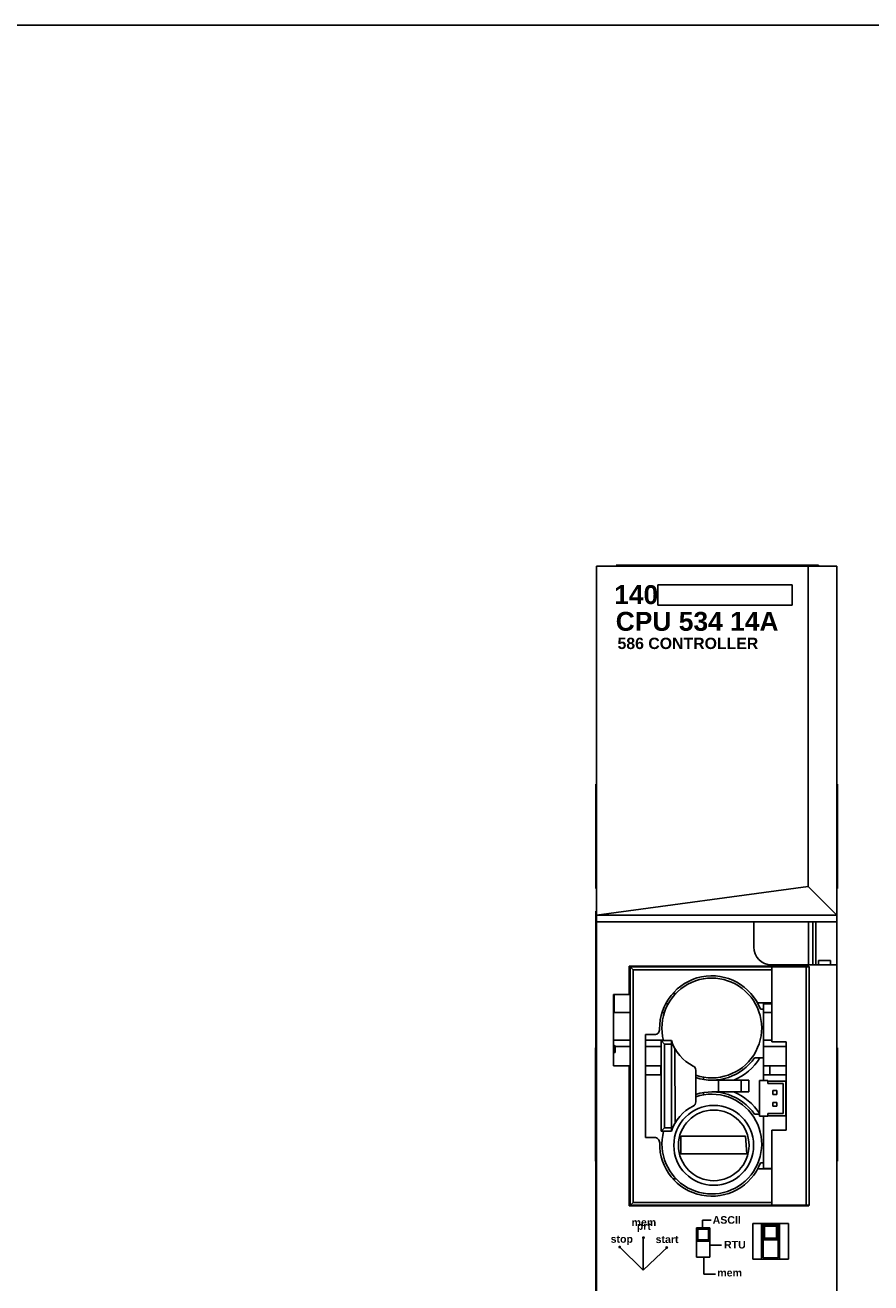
# Model space of a CAD drawing. Extents: x 0 to 22, y 0 to 17.
# Tile 2 of 2: x 5.6 to 11.2, y 8.7 to 17. Entities that reach past the tile are written whole.
import ezdxf

# ---------------------------------------------------------------- set-up
doc = ezdxf.new("R2010")
doc.units = 0
doc.header["$LTSCALE"] = 1.21
doc.header["$MEASUREMENT"] = 0
doc.layers.get('0').update_dxf_attribs({"linetype": 'CONTINUOUS'})

msp = doc.modelspace()

# ---------------------------------------------------------------- linework, layer by layer
for p, q in [((0, 17), (22, 17)), ((9.3775, 3.5797), (9.3775, 13.4222)), ((9.3775, 13.4222), (10.9657, 13.4222)), ((9.5074, 13.4274), (10.846, 13.4274)), ((10.7779, 11.3018), (10.7779, 13.4222)), ((10.846, 13.4222), (10.846, 13.4274)), ((10.9657, 3.5797), (10.9657, 13.4222)), ((9.7817, 13.2978), (10.6721, 13.2978)), ((9.7817, 13.2978), (9.7817, 13.1627)), ((10.6721, 13.2978), (10.6721, 13.1627)), ((9.7817, 13.1627), (10.6721, 13.1627)), ((9.3714, 11.29), (9.3714, 11.9789)), ((9.3775, 11.9789), (9.3714, 11.9789)), ((10.9657, 11.9789), (10.9718, 11.9789)), ((10.9718, 11.29), (10.9718, 11.9789)), ((9.3775, 11.29), (9.3714, 11.29)), ((9.3775, 11.114), (10.7779, 11.3018)), ((10.7779, 11.3018), (10.9657, 11.114)), ((10.9657, 11.29), (10.9718, 11.29)), ((9.3724, 7.5955), (9.3724, 11.1388)), ((9.3775, 11.1388), (9.3724, 11.1388)), ((10.9657, 11.114), (9.3775, 11.114)), ((9.3775, 11.0699), (10.9657, 11.0699)), ((10.4165, 11.0699), (10.4165, 10.9022)), ((10.7787, 10.7841), (10.7787, 11.0699)), ((10.8082, 10.7841), (10.8082, 11.0699)), ((10.8279, 10.7841), (10.8279, 11.0699)), ((9.5917, 10.7746), (9.5917, 10.5886)), ((10.7806, 10.7746), (9.5917, 10.7746)), ((9.5997, 10.7716), (9.5997, 9.1937)), ((9.6194, 10.752), (9.5997, 10.7716)), ((9.5997, 10.7716), (10.7835, 10.7716)), ((9.6194, 10.752), (9.6194, 9.2134)), ((10.5355, 10.752), (9.6194, 10.752)), ((9.6321, 10.7716), (9.6321, 10.7746)), ((9.6981, 10.7716), (9.6981, 10.7746)), ((10.0732, 10.7716), (10.0732, 10.7746)), ((10.1612, 10.7746), (10.1536, 10.7716)), ((10.5346, 10.7841), (10.9657, 10.7841)), ((10.5355, 10.7716), (10.5355, 10.2752)), ((10.6108, 10.7746), (10.6284, 10.7739)), ((10.6284, 10.7746), (10.6284, 10.7725)), ((10.6284, 10.7725), (10.6946, 10.7725)), ((10.6946, 10.7736), (10.7222, 10.7746)), ((10.6946, 10.7736), (10.6946, 10.7725)), ((10.7639, 9.1937), (10.7639, 10.7716)), ((10.7806, 10.7716), (10.7806, 10.7746)), ((10.7835, 9.1937), (10.7835, 10.7716)), ((10.8444, 10.7841), (10.8444, 10.814)), ((10.8444, 10.814), (10.9239, 10.814)), ((10.9239, 10.7841), (10.9239, 10.814)), ((9.4893, 10.5886), (9.4893, 10.1161)), ((9.5917, 10.5886), (9.4893, 10.5886)), ((9.4927, 10.4695), (9.4927, 10.5886)), ((9.8817, 10.5958), (9.9026, 10.5958)), ((9.8338, 10.5266), (9.8517, 10.5266)), ((10.5355, 10.5326), (10.4419, 10.5326)), ((10.4825, 10.4921), (10.4609, 10.4921)), ((10.4825, 10.0185), (10.4825, 10.5304)), ((10.4825, 10.5304), (10.5355, 10.5304)), ((10.4825, 10.5266), (10.5355, 10.5266)), ((9.4927, 10.4695), (9.5997, 10.4695)), ((9.8102, 10.4695), (9.826, 10.4695)), ((10.4825, 10.4695), (10.5355, 10.4695)), ((9.6997, 10.3226), (9.6997, 9.6426)), ((9.7594, 10.3226), (9.6997, 10.3226)), ((9.3707, 9.4852), (9.3707, 10.2352)), ((9.3707, 10.2352), (9.3724, 10.2352)), ((9.4893, 10.2868), (9.5997, 10.2868)), ((9.4899, 10.258), (9.4893, 10.2588)), ((9.4917, 10.2559), (9.4899, 10.258)), ((9.494, 10.253), (9.4917, 10.2559)), ((9.4963, 10.2501), (9.494, 10.253)), ((9.5005, 10.245), (9.4963, 10.2501)), ((9.5005, 10.245), (9.5005, 10.2037)), ((9.5005, 10.245), (9.5997, 10.245)), ((9.6997, 10.2868), (9.8203, 10.2868)), ((9.6997, 10.245), (9.8037, 10.245)), ((9.8037, 10.2833), (9.8037, 9.6833)), ((9.8273, 10.2597), (9.8037, 10.2833)), ((9.8721, 10.2833), (9.8037, 10.2833)), ((9.8273, 10.2597), (9.8273, 9.7069)), ((9.8721, 10.2597), (9.8273, 10.2597)), ((9.8726, 9.6833), (9.8721, 10.2833)), ((10.4825, 10.2868), (10.5355, 10.2868)), ((10.4825, 10.245), (10.6324, 10.245)), ((10.5355, 10.2752), (10.6324, 10.2752)), ((10.6324, 10.2752), (10.6324, 9.6902)), ((10.9657, 10.2352), (10.9707, 10.2352)), ((10.9707, 9.4852), (10.9707, 10.2352)), ((9.5005, 10.2037), (9.4893, 10.2037)), ((9.8958, 10.2286), (9.8962, 9.7373)), ((10.4825, 10.1697), (10.4229, 10.1697)), ((9.3707, 10.1102), (9.3724, 10.1102)), ((9.4893, 10.1161), (9.5917, 10.1161)), ((9.5917, 10.1161), (9.5917, 9.19)), ((9.5997, 10.1152), (9.5917, 10.1152)), ((9.6997, 10.1152), (9.8037, 10.1152)), ((9.8029, 10.1152), (9.8029, 10.0561)), ((10.0336, 9.8771), (10.0336, 10.0882)), ((10.4825, 10.1152), (10.6324, 10.1152)), ((10.5238, 10.1152), (10.5238, 10.0561)), ((10.632, 10.1152), (10.632, 10.0561)), ((10.9657, 10.1102), (10.9707, 10.1102)), ((9.5997, 10.0561), (9.5917, 10.0561)), ((9.8037, 10.0561), (9.6997, 10.0561)), ((10.0835, 10.0416), (10.0835, 10.026)), ((10.1394, 10.0215), (10.3835, 10.0215)), ((10.1836, 9.9438), (10.1836, 10.0215)), ((10.3335, 9.9438), (10.3335, 10.0215)), ((10.3835, 9.9438), (10.3835, 10.0215)), ((10.4548, 9.7823), (10.4548, 10.0185)), ((10.4548, 10.0185), (10.5103, 10.0185)), ((10.6324, 10.0561), (10.4825, 10.0561)), ((10.5103, 10.0185), (10.5103, 9.9989)), ((10.6284, 10.015), (10.5103, 10.015)), ((10.5103, 9.9989), (10.6123, 9.9989)), ((10.6123, 9.802), (10.6123, 9.9989)), ((10.6284, 10.015), (10.6284, 9.7859)), ((10.0835, 9.9392), (10.0835, 9.9237)), ((10.1395, 9.9438), (10.3835, 9.9438)), ((10.5442, 9.9272), (10.5442, 9.9524)), ((10.5442, 9.9524), (10.5694, 9.9524)), ((10.5694, 9.9272), (10.5442, 9.9272)), ((10.5694, 9.9524), (10.5694, 9.9272)), ((10.6284, 9.9524), (10.6324, 9.9524)), ((10.6284, 9.9272), (10.6324, 9.9272)), ((10.5442, 9.8485), (10.5442, 9.8737)), ((10.5442, 9.8737), (10.5694, 9.8737)), ((10.5694, 9.8485), (10.5442, 9.8485)), ((10.5694, 9.8737), (10.5694, 9.8485)), ((10.6284, 9.8737), (10.6324, 9.8737)), ((10.6284, 9.8485), (10.6324, 9.8485)), ((10.4548, 9.7957), (10.4229, 9.7957)), ((10.5103, 9.7823), (10.4548, 9.7823)), ((10.4825, 9.4365), (10.4825, 9.7823)), ((10.5103, 9.802), (10.5103, 9.7823)), ((10.5103, 9.802), (10.6123, 9.802)), ((10.6284, 9.7859), (10.5103, 9.7859)), ((9.8273, 9.7069), (9.8037, 9.6833)), ((9.8037, 9.6833), (9.8726, 9.6833)), ((9.8273, 9.7069), (9.8726, 9.7069)), ((10.3634, 9.6513), (9.9355, 9.6513)), ((9.9355, 9.6513), (9.9355, 9.5352)), ((10.3719, 9.5352), (10.3634, 9.6513)), ((10.5355, 9.6902), (10.5355, 9.1937)), ((10.6324, 9.6902), (10.5355, 9.6902)), ((9.3707, 9.6102), (9.3724, 9.6102)), ((9.6997, 9.6426), (9.7596, 9.6426)), ((10.9657, 9.6102), (10.9707, 9.6102)), ((9.3724, 9.4852), (9.3707, 9.4852)), ((9.9322, 9.5352), (10.3719, 9.5352)), ((10.9707, 9.4852), (10.9657, 9.4852)), ((10.5355, 9.4343), (10.4428, 9.4343)), ((10.4825, 9.4748), (10.4615, 9.4748)), ((10.4825, 9.4365), (10.5355, 9.4365)), ((9.8816, 9.3698), (9.9025, 9.3698)), ((9.5917, 9.19), (10.7806, 9.19)), ((9.6194, 9.2134), (9.5997, 9.1937)), ((9.5997, 9.1937), (10.7835, 9.1937)), ((9.6194, 9.2134), (10.5355, 9.2134)), ((9.6321, 9.19), (9.6321, 9.1937)), ((9.6981, 9.19), (9.6981, 9.1937)), ((10.1536, 9.1937), (10.1747, 9.19)), ((10.4825, 9.19), (10.4825, 9.192)), ((10.4825, 9.192), (10.5884, 9.192)), ((10.5884, 9.192), (10.6284, 9.1927)), ((10.6284, 9.1927), (10.6284, 9.1933)), ((10.6284, 9.1933), (10.6946, 9.1933)), ((10.6946, 9.1928), (10.6946, 9.1933)), ((10.6946, 9.1928), (10.7246, 9.1923)), ((10.7246, 9.1923), (10.7806, 9.1923)), ((10.7806, 9.19), (10.7806, 9.1937)), ((10.1345, 9.095), (10.0786, 9.095)), ((10.0786, 9.095), (10.0786, 9.0451)), ((10.41, 9.0742), (10.41, 8.838)), ((10.41, 9.0742), (10.6465, 9.0742)), ((10.4677, 8.8383), (10.4677, 9.0745)), ((10.5875, 8.838), (10.5875, 9.0742)), ((10.6465, 8.838), (10.6465, 9.0742)), ((10.1255, 9.0451), (10.0373, 9.0451)), ((10.0461, 9.0363), (10.0373, 9.0451)), ((10.0373, 9.0451), (10.0373, 8.851)), ((10.1167, 9.0363), (10.0461, 9.0363)), ((10.0461, 9.0363), (10.0461, 8.9657)), ((10.1167, 9.0363), (10.1255, 9.0451)), ((10.1167, 8.9657), (10.1167, 9.0363)), ((10.1255, 8.851), (10.1255, 9.0451)), ((10.4784, 9.0661), (10.4784, 8.8461)), ((10.5784, 9.0661), (10.4784, 9.0661)), ((10.4884, 9.0561), (10.4784, 9.0661)), ((10.4884, 9.0561), (10.4884, 8.9761)), ((10.5684, 9.0561), (10.4884, 9.0561)), ((10.5684, 9.0561), (10.5784, 9.0661)), ((10.5684, 8.9761), (10.5684, 9.0561)), ((10.5784, 8.8461), (10.5784, 9.0661)), ((9.527, 8.9214), (9.6845, 8.7639)), ((9.6859, 8.9808), (9.6859, 8.7639)), ((9.6859, 8.7639), (9.8479, 8.918)), ((10.0461, 8.9657), (10.0373, 8.9569)), ((10.0373, 8.9569), (10.1255, 8.9569)), ((10.0461, 8.9657), (10.1167, 8.9657)), ((10.1167, 8.9657), (10.1255, 8.9569)), ((10.2033, 8.9295), (10.1255, 8.9295)), ((10.4884, 8.9761), (10.4784, 8.9661)), ((10.4784, 8.9661), (10.5784, 8.9661)), ((10.4884, 8.9761), (10.5684, 8.9761)), ((10.5684, 8.9761), (10.5784, 8.9661)), ((10.0373, 8.851), (10.1255, 8.851)), ((10.0872, 8.7381), (10.0872, 8.851)), ((10.41, 8.838), (10.6465, 8.838)), ((10.4784, 8.8461), (10.5784, 8.8461)), ((10.1646, 8.7381), (10.0872, 8.7381))]:
    msp.add_line(p, q)
msp.add_lwpolyline([(9.4927, 10.4695), (9.4923, 10.4695), (9.492, 10.4695), (9.4917, 10.4695), (9.4914, 10.4695), (9.4911, 10.4695), (9.4908, 10.4695), (9.4905, 10.4695), (9.4902, 10.4696), (9.4898, 10.4696), (9.4895, 10.4696), (9.4893, 10.4696)])
at = {"const_width": 0.00915}
for points in [[(9.6823, 8.9799, 1), (9.6921, 8.9799, 1)], [(9.5249, 8.9178, 1), (9.5346, 8.9178, 1)], [(9.8361, 8.9141, 1), (9.8459, 8.9141, 1)]]:
    msp.add_lwpolyline(points, format="xyb", close=True, dxfattribs=at)
for radius in [0.264, 0.2337]:
    msp.add_circle((10.1521, 9.5902), radius)
for centre, radius, start, end in [((10.5346, 10.9022), 0.1181, 180, 270), ((10.1394, 10.3665), 0.3451, 21.34283, 181.33297), ((10.1394, 10.3665), 0.33, 251.27485, 194.6492), ((9.7594, 10.3577), 0.035, 270, 1.33297), ((10.1394, 10.3665), 0.28, 197.28962, 244.06545), ((10.1394, 10.3665), 0.3451, 252.13833, 325.21834), ((10.1394, 10.3665), 0.3746, 292.90122, 328.29903), ((10.0041, 10.0882), 0.0295, 0, 64.06545), ((10.1395, 9.5988), 0.33, 165.12103, 108.74288), ((10.1395, 9.5988), 0.345, 34.79074, 107.88237), ((10.1395, 9.5988), 0.3745, 32.64913, 67.09634), ((10.1395, 9.5988), 0.28, 115.954, 162.43511), ((10.0041, 9.8771), 0.0295, 295.954, 0), ((9.7596, 9.6076), 0.035, 358.67388, 90), ((10.1395, 9.5988), 0.345, 178.67388, 338.9326)]:
    msp.add_arc(centre, radius, start, end)

# ---------------------------------------------------------------- texts
at = {"attachment_point": 1}
for s, insert, char_height, width in [('{\\fArial|b1|i0|c0|p34;140}', (9.4935, 13.2958), 0.125, 0.2823), ('{\\fArial|b1|i0|c0|p34;CPU 534 14A}', (9.5035, 13.119), 0.125, 1.125), ('{\\fArial|b1|i0|c0|p34;586 CONTROLLER}', (9.5154, 12.9482), 0.075, 1.0528)]:
    msp.add_mtext(s, dxfattribs=dict(at, insert=insert, char_height=char_height, width=width))
at = {"char_height": 0.05, "width": 0.1, "line_spacing_factor": 0.3}
for s, insert, attachment_point in [('{\\fArial|b1|i0|c0|p34;mem\\P prt}', (9.6899, 9.0616), 5), ('{\\fArial|b1|i0|c0|p34;ASCII}', (10.1451, 9.122), 1), ('{\\fArial|b1|i0|c0|p34;stop}', (9.4701, 8.996), 1), ('{\\fArial|b1|i0|c0|p34;start}', (9.7677, 8.9939), 1), ('{\\fArial|b1|i0|c0|p34;RTU}', (10.2204, 8.9581), 1), ('{\\fArial|b1|i0|c0|p34;mem}', (10.1757, 8.7732), 1)]:
    msp.add_mtext(s, dxfattribs=dict(at, insert=insert, attachment_point=attachment_point))

doc.saveas('drawing.dxf')
